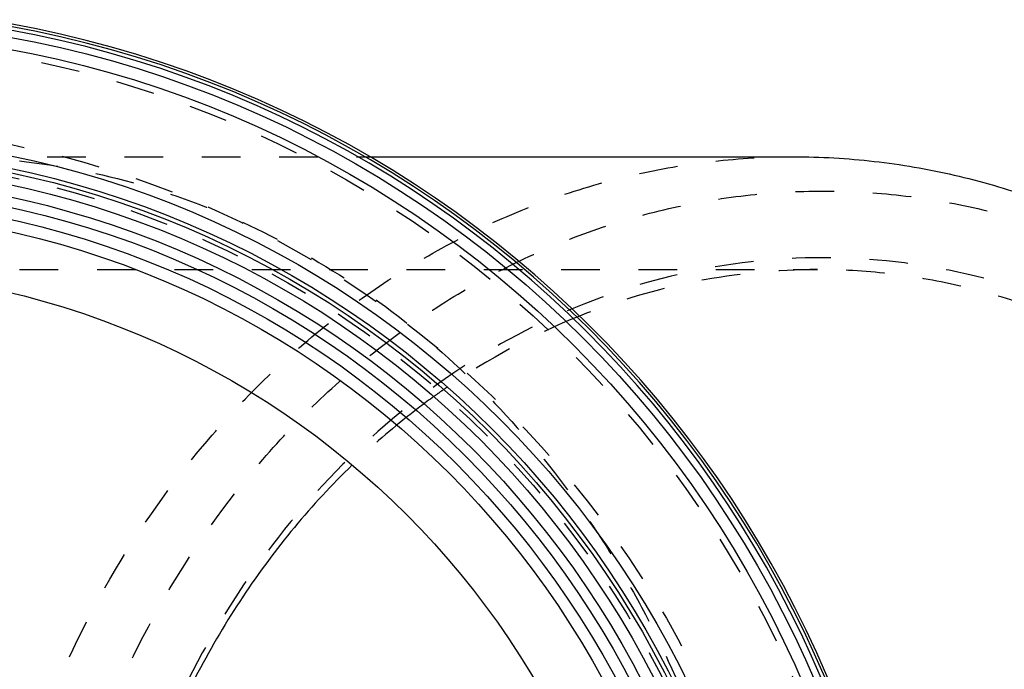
# Model space of a CAD drawing. Header units: millimetres. Extents: x 123 to 377, y 145 to 355.
# Tile 11 of 12: x 238 to 321, y 280 to 334. Entities that reach past the tile are written whole.
import ezdxf

# ---------------------------------------------------------------- set-up
doc = ezdxf.new("R2010")
doc.units = ezdxf.units.MM
doc.header["$LTSCALE"] = 32.592593
doc.linetypes.add('HIDDEN', pattern=[0.2, 0.1, -0.1])
doc.layers.get('0').update_dxf_attribs({"linetype": 'CONTINUOUS'})
doc.layers.add('KOERPER', color=7, linetype='CONTINUOUS')
doc.layers.add('KONST.EL_MIT_GEO', color=7, linetype='CONTINUOUS')

msp = doc.modelspace()

# ---------------------------------------------------------------- linework, layer by layer
at = {"color": 8, "linetype": 'HIDDEN'}
for centre, radius, start, end in [((306.389, 255.916), 57.668, 111.93441, 124.52034), ((307.81, 253.71), 60.291, 125.12959, 125.76277), ((307.666, 253.914), 60.042, 124.44213, 125.12961), ((308.186, 253.191), 60.932, 125.76483, 128.50615), ((309.249, 251.86), 62.635, 128.50857, 134.06128)]:
    msp.add_arc(centre, radius, start, end, dxfattribs=at)
for points, knots in [([(233.604, 242.815), (233.604, 248.036), (234.487, 258.452), (238.42, 273.494), (244.815, 287.383), (252.061, 297.631), (258.825, 304.72), (264.294, 309.41), (270.136, 313.459), (276.295, 316.828), (282.713, 319.483), (289.327, 321.399), (296.072, 322.557), (300.618, 322.815), (302.886, 322.815)], [0, 0, 0, 0, 0.133549, 0.265844, 0.395787, 0.522593, 0.584766, 0.646067, 0.706534, 0.766243, 0.825297, 0.883833, 0.942009, 1, 1, 1, 1]), ([(238.604, 242.815), (238.604, 247.848), (239.455, 257.887), (243.246, 272.387), (249.41, 285.775), (256.395, 295.653), (262.915, 302.486), (268.186, 307.007), (273.817, 310.91), (279.755, 314.157), (285.941, 316.717), (292.316, 318.564), (298.819, 319.679), (305.386, 320.052), (311.952, 319.679), (318.455, 318.564), (324.83, 316.717), (331.017, 314.157), (336.954, 310.91), (342.585, 307.007), (347.856, 302.486), (354.376, 295.653), (361.361, 285.775), (367.525, 272.387), (371.316, 257.887), (372.168, 247.848), (372.168, 242.815)], [0, 0, 0, 0, 0.066775, 0.132922, 0.197894, 0.261297, 0.292383, 0.323033, 0.353267, 0.383121, 0.412649, 0.441916, 0.471004, 0.5, 0.528996, 0.558084, 0.587351, 0.616879, 0.646733, 0.676967, 0.707617, 0.738703, 0.802106, 0.867078, 0.933225, 1, 1, 1, 1]), ([(367.306, 242.815), (367.306, 247.482), (366.517, 256.79), (363.002, 270.234), (357.285, 282.649), (349.574, 293.558), (340.149, 302.541), (329.361, 309.24), (317.619, 313.379), (305.386, 314.78), (293.152, 313.379), (281.411, 309.24), (270.622, 302.541), (261.198, 293.558), (253.486, 282.649), (247.769, 270.234), (244.254, 256.79), (243.465, 247.482), (243.465, 242.815)], [0, 0, 0, 0, 0.066821, 0.133013, 0.19803, 0.261476, 0.323178, 0.383223, 0.441969, 0.5, 0.558031, 0.616777, 0.676822, 0.738524, 0.801971, 0.866987, 0.93318, 1, 1, 1, 1]), ([(304.886, 313.315), (301.483, 313.315), (294.63, 312.65), (288.034, 310.688), (284.847, 309.41)], [0, 0, 0, 0, 0.49775, 1, 1, 1, 1]), ([(365.94, 242.815), (365.94, 247.416), (365.163, 256.593), (362.26, 267.692), (358.833, 276.069), (355.753, 282.01), (352.183, 287.576), (348.157, 292.712), (343.713, 297.369), (338.895, 301.501), (333.747, 305.07), (328.319, 308.039), (322.663, 310.379), (316.834, 312.068), (310.89, 313.087), (306.884, 313.315), (304.886, 313.315)], [0, 0, 0, 0, 0.133513, 0.265772, 0.331142, 0.395811, 0.459691, 0.522724, 0.58488, 0.646164, 0.706615, 0.766307, 0.825345, 0.883865, 0.942024, 1, 1, 1, 1])]:
    msp.add_open_spline(points, degree=3, knots=knots, dxfattribs=at)
at = {"color": 7, "linetype": 'Continuous'}
for points, knots in [([(302.886, 322.815), (305.153, 322.815), (309.699, 322.557), (316.444, 321.399), (323.058, 319.483), (329.476, 316.828), (335.636, 313.459), (341.477, 309.41), (346.946, 304.72), (353.71, 297.631), (360.956, 287.383), (367.351, 273.494), (371.284, 258.452), (372.168, 248.036), (372.168, 242.815)], [0, 0, 0, 0, 0.057991, 0.116167, 0.174703, 0.233757, 0.293466, 0.353933, 0.415234, 0.477407, 0.604213, 0.734156, 0.866451, 1, 1, 1, 1]), ([(265.69, 296.87), (263.974, 295.21), (260.697, 291.667), (254.867, 283.821), (249.062, 272.724), (244.793, 258.129), (243.831, 247.93), (243.831, 242.815)], [0, 0, 0, 0, 0.119809, 0.241485, 0.48969, 0.743362, 1, 1, 1, 1])]:
    msp.add_open_spline(points, degree=3, knots=knots, dxfattribs=at)
at = {"layer": 'KOERPER', "color": 8, "linetype": 'HIDDEN'}
for p, q in [((220.436, 322.815), (267.16, 322.815)), ((231.154, 313.315), (304.886, 313.315))]:
    msp.add_line(p, q, dxfattribs=at)
at = {"layer": 'KOERPER', "color": 7, "linetype": 'Continuous'}
msp.add_line((267.16, 322.815), (302.886, 322.815), dxfattribs=at)
at = {"layer": 'KOERPER', "color": 8, "linetype": 'HIDDEN'}
msp.add_circle((220.436, 242.815), 80, dxfattribs=at)
msp.add_open_spline([(231.154, 322.815), (234.6, 322.815), (241.532, 322.215), (251.67, 319.539), (261.343, 315.152), (270.333, 309.155), (278.441, 301.69), (284.289, 294.418), (288.371, 288.056), (292.066, 281.299), (294.314, 275.93), (295.572, 272.26)], degree=3, knots=[0, 0, 0, 0, 0.118383, 0.237624, 0.358488, 0.48157, 0.607243, 0.735637, 0.800869, 0.86672, 1, 1, 1, 1], dxfattribs=at)
at = {"layer": 'KONST.EL_MIT_GEO', "color": 7, "linetype": 'Continuous'}
for radius in [91.537, 90.538, 81.75, 80.7, 80.35, 79.35, 78.35, 77.5, 76.5, 75.5, 70.5]:
    msp.add_circle((220.436, 242.815), radius, dxfattribs=at)
at = {"layer": 'KONST.EL_MIT_GEO', "color": 8, "linetype": 'HIDDEN'}
for radius in [89.971, 82.679, 80]:
    msp.add_circle((220.436, 242.815), radius, dxfattribs=at)
at = {"layer": 'KONST.EL_MIT_GEO', "color": 7, "linetype": 'Continuous'}
for radius, start, end in [(92.65, 100.13428, 79.86841), (92.437, 100.16264, 79.84005), (92.137, 100.19935, 79.80335)]:
    msp.add_arc((220.436, 242.815), radius, start, end, dxfattribs=at)

doc.saveas('drawing.dxf')
